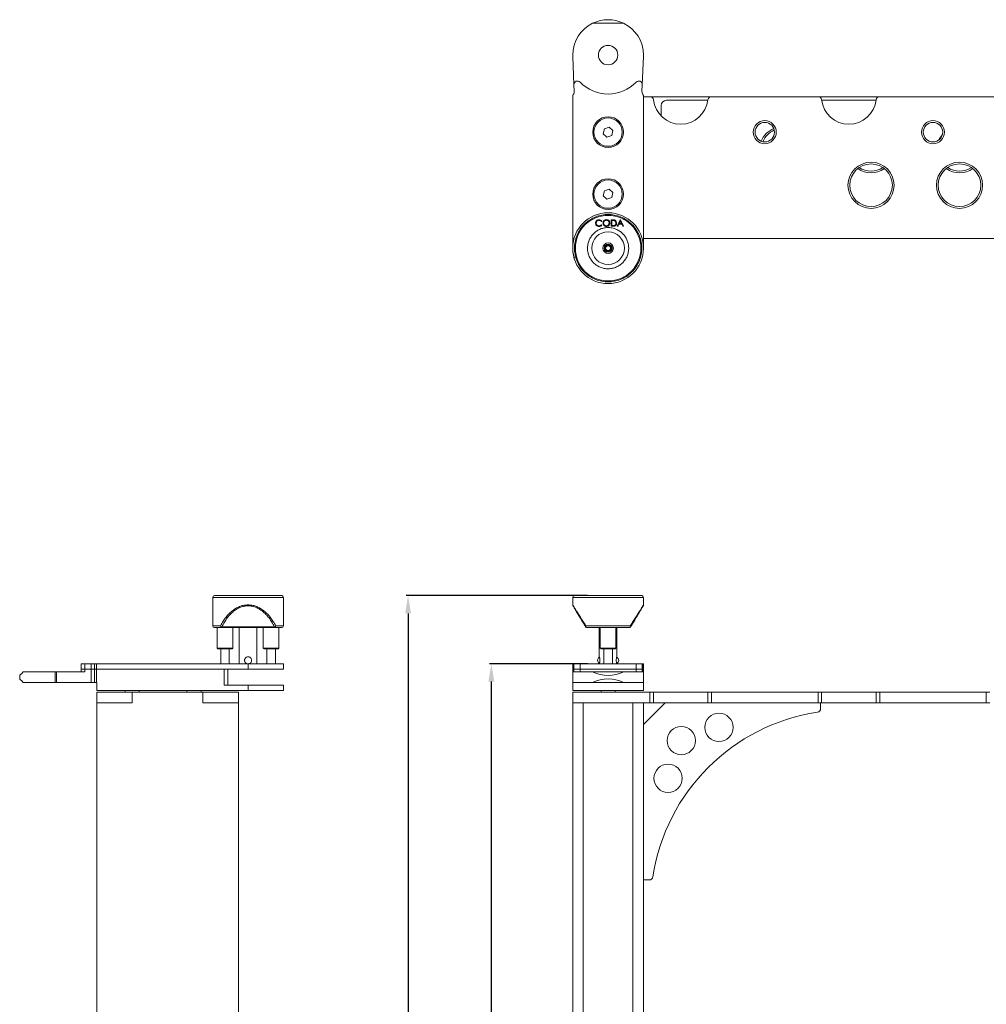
# Model space of a CAD drawing. Header units: millimetres. Extents: x -1824 to 791, y 646 to 1974.
# Tile 3 of 13: x -1824 to -1278, y 1418 to 1974. Entities that reach past the tile are written whole.
import ezdxf

# ---------------------------------------------------------------- set-up
doc = ezdxf.new("R2010")
doc.units = ezdxf.units.MM
doc.header["$PDSIZE"] = -1
doc.dimstyles.new('ISO-25', dxfattribs={"dimtxt": 2.5, "dimasz": 2.5, "dimexe": 1.25, "dimexo": 0.625, "dimtad": 1, "dimtxsty": 'Standard', "dimcen": 2.5, "dimadec": 0, "dimazin": 0, "dimtfac": 1, "dimtmove": 0, "dimatfit": 3, "dimfxl": 0, "dimarcsym": 0})

# ---------------------------------------------------------------- blocks, each defined once
blk = doc.blocks.new('*D2')
at = {"color": 0, "lineweight": -2}
for p, q in [((-1502.88, 1610.57), (-1558.3, 1610.57)), ((-1557.3, 982.57), (-1557.3, 1600.57)), ((-1503.5, 972.57), (-1558.3, 972.57))]:
    blk.add_line(p, q, dxfattribs=at)
at = {"color": 0}
for points in [[(-1558.96, 1600.57), (-1555.63, 1600.57), (-1557.3, 1610.57)], [(-1558.96, 982.57), (-1555.63, 982.57), (-1557.3, 972.57)]]:
    blk.add_solid(points, dxfattribs=at)
at = {"layer": 'Defpoints', "color": 0}
for p in [(-1557.3, 1610.57), (-1501.88, 1610.57), (-1502.5, 972.57)]:
    blk.add_point(p, dxfattribs=at)
at = {"color": 0, "insert": (-1564.66, 1291.57), "char_height": 10, "attachment_point": 5, "rotation": 90}
blk.add_mtext('638,0', dxfattribs=at)
blk = doc.blocks.new('*D3')
at = {"color": 0, "lineweight": -2}
for p, q in [((-1502.96, 1649.07), (-1605.33, 1649.07)), ((-1604.33, 1639.07), (-1604.33, 944.07)), ((-1492.36, 934.07), (-1605.33, 934.07))]:
    blk.add_line(p, q, dxfattribs=at)
at = {"color": 0}
for points in [[(-1606, 1639.07), (-1602.66, 1639.07), (-1604.33, 1649.07)], [(-1606, 944.07), (-1602.66, 944.07), (-1604.33, 934.07)]]:
    blk.add_solid(points, dxfattribs=at)
at = {"layer": 'Defpoints', "color": 0}
for p in [(-1501.96, 1649.07), (-1604.33, 934.07), (-1491.36, 934.07)]:
    blk.add_point(p, dxfattribs=at)
at = {"color": 0, "insert": (-1611.69, 1291.57), "char_height": 10, "attachment_point": 5, "rotation": 90}
blk.add_mtext('715,0', dxfattribs=at)

msp = doc.modelspace()

# ---------------------------------------------------------------- linework, layer by layer
at = {"linetype": 'Continuous', "lineweight": 15}
for p, q in [((-1482.64, 1972.26), (-1500.08, 1972.26)), ((-1511.36, 1953.39), (-1511.36, 1954.26)), ((-1511.34, 1953.39), (-1511.36, 1953.39)), ((-1511.34, 1953.39), (-1510.65, 1937.53)), ((-1472.06, 1937.53), (-1471.38, 1953.39)), ((-1471.36, 1953.39), (-1471.38, 1953.39)), ((-1471.36, 1954.26), (-1471.36, 1953.39)), ((-1510.65, 1937.53), (-1510.49, 1933.89)), ((-1472.22, 1933.89), (-1472.06, 1937.53)), ((-1511.36, 1845.26), (-1511.36, 1930.94)), ((-1471.36, 1930.94), (-1471.36, 1845.33)), ((-1467.74, 1930.76), (-1471.36, 1930.76)), ((-1467.74, 1930.76), (-1432.97, 1930.76)), ((-1372.74, 1930.76), (-1432.97, 1930.76)), ((-1372.74, 1930.76), (-1337.97, 1930.76)), ((-1277.74, 1930.76), (-1337.97, 1930.76)), ((-1277.74, 1930.76), (-1242.97, 1930.76)), ((-1461.36, 1925.76), (-1461.36, 1919.84)), ((-1434.99, 1928.76), (-1458.36, 1928.76)), ((-1339.99, 1928.76), (-1370.73, 1928.76)), ((-1493.48, 1912.71), (-1494.11, 1909.9)), ((-1490.72, 1913.57), (-1493.48, 1912.71)), ((-1488.6, 1911.61), (-1490.72, 1913.57)), ((-1494.11, 1909.9), (-1491.99, 1907.94)), ((-1491.99, 1907.94), (-1489.24, 1908.8)), ((-1489.24, 1908.8), (-1488.6, 1911.61)), ((-1493.48, 1877.71), (-1494.11, 1874.9)), ((-1494.11, 1874.9), (-1491.99, 1872.94)), ((-1490.72, 1878.57), (-1493.48, 1877.71)), ((-1491.99, 1872.94), (-1489.24, 1873.8)), ((-1488.6, 1876.61), (-1490.72, 1878.57)), ((-1489.24, 1873.8), (-1488.6, 1876.61)), ((-1494.87, 1860.58), (-1495.16, 1860.35)), ((-1495.15, 1858.44), (-1494.86, 1858.22)), ((-1489.66, 1861.31), (-1488.9, 1861.31)), ((-1489.64, 1857.63), (-1489.66, 1861.31)), ((-1488.46, 1857.64), (-1489.64, 1857.63)), ((-1489.04, 1860.96), (-1489.3, 1860.95)), ((-1489.3, 1860.95), (-1489.28, 1857.98)), ((-1489.28, 1857.98), (-1488.86, 1857.98)), ((-1486.16, 1857.66), (-1484.45, 1861.35)), ((-1485.75, 1857.66), (-1486.16, 1857.66)), ((-1485.18, 1858.88), (-1485.75, 1857.66)), ((-1483.6, 1858.89), (-1485.18, 1858.88)), ((-1484.4, 1860.57), (-1485.02, 1859.23)), ((-1485.02, 1859.23), (-1483.76, 1859.24)), ((-1484.45, 1861.35), (-1484.36, 1861.35)), ((-1483.76, 1859.24), (-1484.4, 1860.57)), ((-1484.36, 1861.35), (-1482.62, 1857.68)), ((-1483.01, 1857.68), (-1483.6, 1858.89)), ((-1482.62, 1857.68), (-1483.01, 1857.68)), ((-1471.36, 1850.76), (-764.36, 1850.76)), ((-1504.14, 1829.89), (-1503.98, 1829.77)), ((-1503.92, 1829.69), (-1504.14, 1829.89)), ((-1503.92, 1829.69), (-1503.97, 1829.78)), ((-1478.58, 1829.89), (-1478.8, 1829.69)), ((-1478.8, 1829.69), (-1478.75, 1829.78)), ((-1478.74, 1829.77), (-1478.58, 1829.89)), ((-1714.69, 1648.07), (-1714.69, 1632.07)), ((-1694.69, 1648.07), (-1714.69, 1648.07)), ((-1682.78, 1649.07), (-1713.19, 1649.07)), ((-1674.69, 1648.07), (-1694.69, 1648.07)), ((-1676.19, 1649.07), (-1682.78, 1649.07)), ((-1674.69, 1632.07), (-1674.69, 1648.07)), ((-1511.36, 1648.07), (-1511.36, 1643.85)), ((-1471.36, 1648.07), (-1511.36, 1648.07)), ((-1472.36, 1649.07), (-1510.36, 1649.07)), ((-1472.86, 1649.07), (-1509.86, 1649.07)), ((-1471.36, 1643.85), (-1471.36, 1648.07)), ((-1714.69, 1632.07), (-1710.25, 1632.07)), ((-1712.09, 1631.07), (-1712.09, 1619.47)), ((-1709.47, 1631.56), (-1709.81, 1631.38)), ((-1679.9, 1631.56), (-1709.47, 1631.56)), ((-1679.9, 1631.07), (-1709.47, 1631.07)), ((-1703.29, 1619.47), (-1703.29, 1631.07)), ((-1699.69, 1631.07), (-1699.69, 1610.57)), ((-1689.69, 1610.57), (-1689.69, 1631.07)), ((-1686.09, 1631.07), (-1686.09, 1619.47)), ((-1679.56, 1631.38), (-1679.9, 1631.56)), ((-1679.12, 1632.07), (-1674.69, 1632.07)), ((-1677.29, 1619.47), (-1677.29, 1631.07)), ((-1504.01, 1631.38), (-1504.15, 1631.56)), ((-1503.92, 1632.07), (-1478.8, 1632.07)), ((-1496.36, 1631.07), (-1496.36, 1614.57)), ((-1495.76, 1631.07), (-1495.76, 1619.47)), ((-1486.96, 1619.47), (-1486.96, 1631.07)), ((-1486.36, 1614.57), (-1486.36, 1631.07)), ((-1478.57, 1631.56), (-1478.71, 1631.38)), ((-1712.09, 1619.47), (-1711.69, 1619.07)), ((-1712.09, 1619.47), (-1703.29, 1619.47)), ((-1703.69, 1619.07), (-1711.69, 1619.07)), ((-1710.09, 1619.07), (-1710.09, 1610.57)), ((-1705.29, 1610.57), (-1705.29, 1619.07)), ((-1703.69, 1619.07), (-1703.29, 1619.47)), ((-1686.09, 1619.47), (-1685.69, 1619.07)), ((-1686.09, 1619.47), (-1677.71, 1619.47)), ((-1677.69, 1619.07), (-1685.69, 1619.07)), ((-1684.09, 1619.07), (-1684.09, 1610.57)), ((-1679.29, 1610.57), (-1679.29, 1619.07)), ((-1677.71, 1619.47), (-1677.29, 1619.47)), ((-1677.69, 1619.07), (-1677.29, 1619.47)), ((-1495.76, 1619.47), (-1495.36, 1619.07)), ((-1495.76, 1619.47), (-1486.96, 1619.47)), ((-1494.42, 1619.07), (-1495.36, 1619.07)), ((-1487.36, 1619.07), (-1494.42, 1619.07)), ((-1493.76, 1619.07), (-1493.76, 1610.57)), ((-1488.96, 1610.57), (-1488.96, 1619.07)), ((-1487.36, 1619.07), (-1486.96, 1619.47)), ((-1789.05, 1610.57), (-1789.05, 1607.57)), ((-1786.96, 1610.57), (-1789.05, 1610.57)), ((-1789.05, 1607.57), (-1789.05, 1606.07)), ((-1786.96, 1607.57), (-1789.05, 1607.57)), ((-1786.96, 1607.57), (-1786.96, 1610.57)), ((-1786.96, 1610.57), (-1783.32, 1610.57)), ((-1783.32, 1607.57), (-1786.96, 1607.57)), ((-1786.96, 1606.07), (-1786.96, 1607.57)), ((-1783.32, 1610.57), (-1783.32, 1607.57)), ((-1783.32, 1610.57), (-1781.5, 1610.57)), ((-1781.5, 1607.57), (-1783.32, 1607.57)), ((-1783.32, 1600.07), (-1783.32, 1607.57)), ((-1781.5, 1610.57), (-1781.5, 1607.57)), ((-1780.37, 1610.57), (-1781.5, 1610.57)), ((-1781.5, 1607.57), (-1780.37, 1607.57)), ((-1781.5, 1607.57), (-1781.5, 1600.07)), ((-1780.37, 1610.57), (-1780.37, 1607.57)), ((-1694.69, 1610.57), (-1780.37, 1610.57)), ((-1694.69, 1607.57), (-1780.37, 1607.57)), ((-1780.37, 1607.57), (-1780.37, 1600.07)), ((-1708.19, 1607.57), (-1780.37, 1607.57)), ((-1708.19, 1598.57), (-1708.19, 1607.57)), ((-1706.19, 1598.57), (-1706.19, 1607.57)), ((-1694.69, 1607.57), (-1694.69, 1610.57)), ((-1674.69, 1610.57), (-1694.69, 1610.57)), ((-1674.69, 1607.57), (-1694.69, 1607.57)), ((-1674.69, 1607.57), (-1674.69, 1610.57)), ((-1511.36, 1607.57), (-1511.36, 1610.57)), ((-1511.01, 1610.57), (-1511.36, 1610.57)), ((-1511.36, 1607.57), (-1511.01, 1607.57)), ((-1511.36, 1606.07), (-1511.36, 1607.57)), ((-1511.01, 1607.57), (-1511.01, 1610.57)), ((-1511.01, 1610.57), (-1510.65, 1610.57)), ((-1510.65, 1607.57), (-1511.01, 1607.57)), ((-1511.01, 1606.07), (-1511.01, 1607.57)), ((-1510.65, 1610.57), (-1510.65, 1607.57)), ((-1507.21, 1610.57), (-1510.65, 1610.57)), ((-1510.65, 1607.57), (-1510.65, 1606.07)), ((-1507.21, 1607.57), (-1510.65, 1607.57)), ((-1507.21, 1607.57), (-1507.21, 1610.57)), ((-1507.21, 1610.57), (-1475.5, 1610.57)), ((-1475.5, 1607.57), (-1507.21, 1607.57)), ((-1507.21, 1606.07), (-1507.21, 1607.57)), ((-1496.36, 1610.6), (-1496.36, 1610.57)), ((-1486.36, 1610.57), (-1486.36, 1610.6)), ((-1475.5, 1610.57), (-1475.5, 1607.57)), ((-1472.06, 1610.57), (-1475.5, 1610.57)), ((-1472.06, 1607.57), (-1475.5, 1607.57)), ((-1475.5, 1607.57), (-1475.5, 1606.07)), ((-1472.06, 1607.57), (-1472.06, 1610.57)), ((-1472.06, 1610.57), (-1471.71, 1610.57)), ((-1472.06, 1606.07), (-1472.06, 1607.57)), ((-1471.71, 1607.57), (-1472.06, 1607.57)), ((-1471.71, 1610.57), (-1471.71, 1607.57)), ((-1471.36, 1610.57), (-1471.71, 1610.57)), ((-1471.71, 1607.57), (-1471.36, 1607.57)), ((-1471.71, 1607.57), (-1471.71, 1606.07)), ((-1471.36, 1610.57), (-1471.36, 1607.57)), ((-1471.36, 1607.57), (-1471.36, 1606.07)), ((-1823.69, 1604.07), (-1823.69, 1602.07)), ((-1803.69, 1606.07), (-1821.69, 1606.07)), ((-1803.69, 1600.07), (-1803.69, 1606.07)), ((-1802.82, 1606.07), (-1803.69, 1606.07)), ((-1802.82, 1600.07), (-1802.82, 1606.07)), ((-1802.82, 1606.07), (-1786.96, 1606.07)), ((-1511.36, 1606.07), (-1511.36, 1600.07)), ((-1500.08, 1606.07), (-1511.36, 1606.07)), ((-1500.08, 1606.07), (-1482.64, 1606.07)), ((-1471.36, 1606.07), (-1482.64, 1606.07)), ((-1471.36, 1600.07), (-1471.36, 1606.07)), ((-1821.69, 1600.07), (-1803.69, 1600.07)), ((-1803.69, 1600.07), (-1802.82, 1600.07)), ((-1802.82, 1600.07), (-1783.32, 1600.07)), ((-1783.32, 1600.07), (-1781.5, 1600.07)), ((-1781.5, 1600.07), (-1780.37, 1600.07)), ((-1780.37, 1600.07), (-1780.19, 1600.07)), ((-1780.19, 1600.07), (-1780.19, 1595.57)), ((-1780.19, 1595.57), (-1694.69, 1595.57)), ((-1764.19, 1595.57), (-1764.19, 1594.57)), ((-1756.19, 1594.57), (-1756.19, 1595.57)), ((-1729.19, 1595.57), (-1729.19, 1594.57)), ((-1721.19, 1594.57), (-1721.19, 1595.57)), ((-1694.69, 1598.57), (-1708.19, 1598.57)), ((-1694.69, 1598.57), (-1694.69, 1595.57)), ((-1674.69, 1598.57), (-1694.69, 1598.57)), ((-1694.69, 1595.57), (-1674.69, 1595.57)), ((-1674.69, 1595.57), (-1674.69, 1598.57)), ((-1511.36, 1600.07), (-1500.08, 1600.07)), ((-1511.36, 1595.57), (-1511.36, 1600.07)), ((-1511.36, 1595.57), (-1471.36, 1595.57)), ((-1482.64, 1600.07), (-1500.08, 1600.07)), ((-1495.36, 1595.57), (-1495.36, 1594.57)), ((-1487.36, 1594.57), (-1487.36, 1595.57)), ((-1482.64, 1600.07), (-1471.36, 1600.07)), ((-1471.36, 1600.07), (-1471.36, 1595.57)), ((-1780.19, 1588.57), (-1780.19, 1594.57)), ((-1760.19, 1594.57), (-1780.19, 1594.57)), ((-1760.19, 1588.57), (-1760.19, 1594.57)), ((-1720.19, 1594.57), (-1760.19, 1594.57)), ((-1720.19, 1588.57), (-1720.19, 1594.57)), ((-1700.19, 1594.57), (-1720.19, 1594.57)), ((-1700.19, 1588.57), (-1700.19, 1594.57)), ((-1511.36, 1588.57), (-1511.36, 1594.57)), ((-1467.74, 1594.57), (-1511.36, 1594.57)), ((-1467.74, 1588.57), (-1467.74, 1594.57)), ((-1465.76, 1594.57), (-1467.74, 1594.57)), ((-1465.76, 1588.57), (-1465.76, 1594.57)), ((-1434.96, 1594.57), (-1465.76, 1594.57)), ((-1434.96, 1588.57), (-1434.96, 1594.57)), ((-1432.97, 1594.57), (-1434.96, 1594.57)), ((-1432.97, 1588.57), (-1432.97, 1594.57)), ((-1372.74, 1594.57), (-1432.97, 1594.57)), ((-1372.74, 1588.57), (-1372.74, 1594.57)), ((-1370.76, 1594.57), (-1372.74, 1594.57)), ((-1370.76, 1588.57), (-1370.76, 1594.57)), ((-1339.96, 1594.57), (-1370.76, 1594.57)), ((-1339.96, 1588.57), (-1339.96, 1594.57)), ((-1337.97, 1594.57), (-1339.96, 1594.57)), ((-1337.97, 1588.57), (-1337.97, 1594.57)), ((-1277.74, 1594.57), (-1337.97, 1594.57)), ((-1277.74, 1588.57), (-1277.74, 1594.57)), ((-1275.76, 1594.57), (-1277.74, 1594.57)), ((-1760.19, 1588.57), (-1780.19, 1588.57)), ((-1780.19, 1588.57), (-1780.19, 994.57)), ((-1700.19, 1588.57), (-1720.19, 1588.57)), ((-1700.19, 994.57), (-1700.19, 1588.57)), ((-1467.74, 1588.57), (-1511.36, 1588.57)), ((-1505.36, 1588.57), (-1511.36, 1588.57)), ((-1511.36, 1588.57), (-1511.36, 994.57)), ((-1505.36, 1588.57), (-1505.36, 994.57)), ((-1471.36, 1588.57), (-1477.36, 1588.57)), ((-1477.36, 1588.57), (-1477.36, 994.57)), ((-1459.05, 1588.57), (-1471.36, 1576.26)), ((-1471.36, 1588.57), (-1471.36, 994.57)), ((-1465.76, 1588.57), (-1467.74, 1588.57)), ((-1434.96, 1588.57), (-1465.76, 1588.57)), ((-1432.97, 1588.57), (-1434.96, 1588.57)), ((-1372.74, 1588.57), (-1432.97, 1588.57)), ((-1370.76, 1588.57), (-1372.74, 1588.57)), ((-1371.36, 1585.31), (-1371.36, 1588.57)), ((-1339.96, 1588.57), (-1370.76, 1588.57)), ((-1337.97, 1588.57), (-1339.96, 1588.57)), ((-1277.74, 1588.57), (-1337.97, 1588.57)), ((-1275.76, 1588.57), (-1277.74, 1588.57)), ((-1471.36, 1488.57), (-1468.09, 1488.57))]:
    msp.add_line(p, q, dxfattribs=at)
at = {"linetype": 'Continuous', "lineweight": 15, "flags": 128}
for points in [[(-1823.69, 1604.07), (-1823.56, 1604.2), (-1823.18, 1604.58), (-1822.55, 1605.21), (-1821.69, 1606.07)], [(-1821.69, 1600.07), (-1822.55, 1600.94), (-1823.18, 1601.57), (-1823.56, 1601.95), (-1823.69, 1602.07)]]:
    msp.add_lwpolyline(points, dxfattribs=at)
at = {"linetype": 'Continuous', "lineweight": 15}
for centre, radius in [((-1491.36, 1954.26), 5.5), ((-1491.36, 1910.76), 8.68), ((-1491.36, 1910.76), 8), ((-1402.86, 1910.76), 6.5), ((-1402.86, 1910.76), 5.5), ((-1307.86, 1910.76), 6.5), ((-1307.86, 1910.76), 5.5), ((-1342.86, 1880.76), 13.04), ((-1342.86, 1880.76), 12.04), ((-1292.86, 1880.76), 13.04), ((-1292.86, 1880.76), 12.04), ((-1491.36, 1875.76), 8.68), ((-1491.36, 1875.76), 8), ((-1491.36, 1845.26), 20), ((-1491.36, 1845.26), 18.5), ((-1491.36, 1845.26), 9.24), ((-1491.36, 1845.26), 3), ((-1491.36, 1845.26), 2.25), ((-1491.36, 1845.26), 1.9), ((-1491.36, 1845.26), 1.4), ((-1428.73, 1574.7), 8), ((-1450.02, 1567.24), 8), ((-1457.48, 1545.95), 8)]:
    msp.add_circle(centre, radius, dxfattribs=at)
for centre, radius, start, end in [((-1491.36, 1954.26), 20, 64.1581, 115.8419), ((-1491.36, 1954.26), 20, 115.8419, 180), ((-1491.36, 1954.26), 20, 0, 64.1581), ((-1508.65, 1937.62), 2, 43.892, 182.4824), ((-1491.36, 1954.26), 22, 223.892, 316.108), ((-1474.06, 1937.62), 2, 357.5176, 136.108), ((-1509.36, 1930.94), 2, 145.7485, 180), ((-1513.49, 1933.76), 3, 325.7485, 2.4824), ((-1469.23, 1933.76), 3, 177.5176, 214.2515), ((-1473.36, 1930.94), 2, 0, 34.2515), ((-1467.74, 1928.76), 2, 6.5624, 90), ((-1450.36, 1930.76), 15.5, 186.5624, 353.4376), ((-1432.97, 1928.76), 2, 90, 173.4376), ((-1372.74, 1928.76), 2, 6.5624, 90), ((-1355.36, 1930.76), 15.5, 186.5624, 353.4376), ((-1337.97, 1928.76), 2, 90, 173.4376), ((-1458.36, 1925.76), 3, 90, 180), ((-1392.86, 1900.76), 13, 112.1137, 157.8863), ((-1392.86, 1900.76), 12.04, 112.5387, 157.4613), ((-1292.86, 1900.76), 13, 137.9574, 154.6624), ((-1342.86, 1900.76), 13, 234.6254, 305.3746), ((-1342.86, 1900.76), 12.04, 236.1455, 303.8545), ((-1292.86, 1900.76), 13, 234.6254, 305.3746), ((-1292.86, 1900.76), 12.04, 236.1455, 303.8545), ((-1713.69, 1648.07), 1, 90, 180), ((-1675.69, 1648.07), 1, 0, 90), ((-1510.36, 1648.07), 1, 90, 180), ((-1472.36, 1648.07), 1, 0, 90), ((-1713.69, 1632.07), 1, 180, 270), ((-1675.69, 1632.07), 1, 270, 0), ((-1495.32, 1612.57), 2, 118.6057, 241.4147), ((-1487.38, 1612.57), 2, 0, 61.8704), ((-1487.38, 1612.57), 2, 298.0334, 360), ((-1491.36, 1624.07), 20, 244.1581, 295.8419), ((-1491.36, 1582.07), 20, 64.1581, 115.8419), ((-1373.36, 1585.31), 2, 278.6986, 0), ((-1356.25, 1473.46), 111.14, 98.6986, 171.3014), ((-1468.09, 1490.57), 2, 270, 351.3014)]:
    msp.add_arc(centre, radius, start, end, dxfattribs=at)
for points, knots in [([(-1510.36, 1845.26), (-1510.3, 1846.41), (-1510.17, 1848.8), (-1509.11, 1852.34), (-1507.36, 1855.75), (-1504.89, 1858.79), (-1502.35, 1860.85), (-1500.11, 1862.15), (-1497.83, 1863.2), (-1494.9, 1864.04), (-1491.36, 1864.36), (-1487.81, 1864.04), (-1484.27, 1863.02), (-1480.87, 1861.25), (-1477.83, 1858.79), (-1475.76, 1856.25), (-1474.46, 1854.01), (-1473.42, 1851.73), (-1472.58, 1848.8), (-1472.25, 1845.26), (-1472.58, 1841.71), (-1473.6, 1838.17), (-1475.36, 1834.76), (-1477.83, 1831.72), (-1480.37, 1829.66), (-1482.6, 1828.36), (-1484.89, 1827.32), (-1487.81, 1826.47), (-1491.36, 1826.15), (-1494.9, 1826.47), (-1498.45, 1827.49), (-1501.85, 1829.26), (-1504.89, 1831.72), (-1506.95, 1834.27), (-1508.26, 1836.5), (-1509.29, 1838.78), (-1510.17, 1841.71), (-1510.3, 1844.1), (-1510.36, 1845.26)], [0, 0, 0, 0, 0.029124, 0.059993, 0.092145, 0.124979, 0.157814, 0.173908, 0.190007, 0.220876, 0.25, 0.279124, 0.309993, 0.342145, 0.374979, 0.407814, 0.423908, 0.440007, 0.470876, 0.5, 0.529124, 0.559993, 0.592145, 0.624979, 0.657814, 0.673908, 0.690007, 0.720876, 0.75, 0.779124, 0.809993, 0.842145, 0.874979, 0.907814, 0.923908, 0.940007, 0.970876, 1, 1, 1, 1]), ([(-1500.26, 1837.77), (-1500.69, 1838.34), (-1501.57, 1839.51), (-1502.47, 1841.58), (-1502.99, 1843.87), (-1503.03, 1846.27), (-1502.58, 1848.62), (-1501.67, 1850.79), (-1500.42, 1852.66), (-1498.88, 1854.21), (-1497.09, 1855.45), (-1495.03, 1856.37), (-1492.74, 1856.88), (-1490.35, 1856.92), (-1488, 1856.47), (-1485.83, 1855.57), (-1483.96, 1854.31), (-1482.41, 1852.78), (-1481.16, 1850.99), (-1480.25, 1848.93), (-1479.73, 1846.64), (-1479.69, 1844.25), (-1480.14, 1841.89), (-1481.04, 1839.73), (-1482.3, 1837.85), (-1483.83, 1836.3), (-1485.62, 1835.06), (-1487.68, 1834.14), (-1489.97, 1833.63), (-1492.37, 1833.59), (-1494.72, 1834.04), (-1496.88, 1834.94), (-1498.77, 1836.18), (-1499.77, 1837.25), (-1500.26, 1837.77)], [0, 0, 0, 0, 0.029129, 0.060003, 0.09216, 0.125, 0.15784, 0.189997, 0.220871, 0.25, 0.279129, 0.310003, 0.34216, 0.375, 0.40784, 0.439997, 0.470871, 0.5, 0.529129, 0.560003, 0.59216, 0.625, 0.65784, 0.689997, 0.720871, 0.75, 0.779129, 0.810003, 0.84216, 0.875, 0.90784, 0.939997, 0.970871, 1, 1, 1, 1]), ([(-1498.46, 1859.42), (-1498.43, 1859.71), (-1498.36, 1860.29), (-1497.82, 1860.92), (-1497.17, 1861.29), (-1496.71, 1861.32), (-1496.49, 1861.34)], [0, 0, 0, 0, 0.279487, 0.559095, 0.779373, 1, 1, 1, 1]), ([(-1497.98, 1858.11), (-1498.14, 1858.33), (-1498.41, 1858.73), (-1498.45, 1859.21), (-1498.46, 1859.42)], [0, 0, 0, 0, 0.559033, 1, 1, 1, 1]), ([(-1496.48, 1860.98), (-1496.71, 1860.95), (-1497.18, 1860.89), (-1497.72, 1860.48), (-1498.03, 1859.94), (-1498.06, 1859.57), (-1498.07, 1859.39)], [0, 0, 0, 0, 0.279774, 0.559388, 0.779591, 1, 1, 1, 1]), ([(-1498.07, 1859.39), (-1498.04, 1859.15), (-1497.99, 1858.68), (-1497.54, 1858.16), (-1497, 1857.86), (-1496.62, 1857.84), (-1496.44, 1857.83)], [0, 0, 0, 0, 0.2795874, 0.5590756, 0.7793468, 1, 1, 1, 1]), ([(-1496.46, 1857.48), (-1496.78, 1857.5), (-1497.37, 1857.55), (-1497.8, 1857.94), (-1497.98, 1858.11)], [0, 0, 0, 0, 0.559811, 1, 1, 1, 1]), ([(-1496.49, 1861.34), (-1496.13, 1861.31), (-1495.5, 1861.24), (-1495.06, 1860.78), (-1494.87, 1860.58)], [0, 0, 0, 0, 0.559522, 1, 1, 1, 1]), ([(-1495.16, 1860.35), (-1495.37, 1860.56), (-1495.74, 1860.92), (-1496.25, 1860.96), (-1496.48, 1860.98)], [0, 0, 0, 0, 0.558564, 1, 1, 1, 1]), ([(-1494.86, 1858.22), (-1494.97, 1858.1), (-1495.2, 1857.84), (-1495.75, 1857.55), (-1496.19, 1857.5), (-1496.46, 1857.48)], [0, 0, 0, 0, 0.280269, 0.560618, 1, 1, 1, 1]), ([(-1496.44, 1857.83), (-1496.16, 1857.86), (-1495.66, 1857.93), (-1495.3, 1858.28), (-1495.15, 1858.44)], [0, 0, 0, 0, 0.558793, 1, 1, 1, 1]), ([(-1494.27, 1859.42), (-1494.24, 1859.7), (-1494.17, 1860.27), (-1493.67, 1860.92), (-1493.04, 1861.31), (-1492.59, 1861.35), (-1492.37, 1861.38)], [0, 0, 0, 0, 0.279665, 0.559262, 0.77966, 1, 1, 1, 1]), ([(-1492.32, 1857.51), (-1492.6, 1857.54), (-1493.17, 1857.6), (-1493.81, 1858.12), (-1494.21, 1858.74), (-1494.25, 1859.19), (-1494.27, 1859.42)], [0, 0, 0, 0, 0.279663, 0.559325, 0.779596, 1, 1, 1, 1]), ([(-1492.35, 1861.02), (-1492.58, 1860.98), (-1493.04, 1860.92), (-1493.55, 1860.49), (-1493.84, 1859.96), (-1493.87, 1859.6), (-1493.89, 1859.42)], [0, 0, 0, 0, 0.279463, 0.559118, 0.779489, 1, 1, 1, 1]), ([(-1493.89, 1859.42), (-1493.86, 1859.19), (-1493.81, 1858.73), (-1493.38, 1858.23), (-1492.87, 1857.91), (-1492.51, 1857.88), (-1492.33, 1857.87)], [0, 0, 0, 0, 0.279641, 0.55932, 0.779581, 1, 1, 1, 1]), ([(-1492.37, 1861.38), (-1492.08, 1861.35), (-1491.5, 1861.29), (-1490.85, 1860.78), (-1490.46, 1860.14), (-1490.42, 1859.68), (-1490.4, 1859.46)], [0, 0, 0, 0, 0.279799, 0.559375, 0.779575, 1, 1, 1, 1]), ([(-1490.78, 1859.46), (-1490.8, 1859.69), (-1490.86, 1860.15), (-1491.29, 1860.66), (-1491.81, 1860.96), (-1492.17, 1861), (-1492.35, 1861.02)], [0, 0, 0, 0, 0.279727, 0.559127, 0.779664, 1, 1, 1, 1]), ([(-1492.33, 1857.87), (-1492.1, 1857.9), (-1491.64, 1857.96), (-1491.12, 1858.38), (-1490.82, 1858.91), (-1490.79, 1859.27), (-1490.78, 1859.46)], [0, 0, 0, 0, 0.279619, 0.559122, 0.779489, 1, 1, 1, 1]), ([(-1490.4, 1859.46), (-1490.43, 1859.17), (-1490.49, 1858.6), (-1491.01, 1857.97), (-1491.64, 1857.57), (-1492.09, 1857.53), (-1492.32, 1857.51)], [0, 0, 0, 0, 0.279572, 0.55928, 0.779575, 1, 1, 1, 1]), ([(-1487.91, 1860.86), (-1488.12, 1860.89), (-1488.49, 1860.96), (-1488.88, 1860.96), (-1489.04, 1860.96)], [0, 0, 0, 0, 0.559541, 1, 1, 1, 1]), ([(-1488.9, 1861.31), (-1488.67, 1861.32), (-1488.26, 1861.32), (-1487.87, 1861.23), (-1487.7, 1861.19)], [0, 0, 0, 0, 0.560442, 1, 1, 1, 1]), ([(-1488.86, 1857.98), (-1488.66, 1857.98), (-1488.3, 1857.99), (-1487.96, 1858.05), (-1487.8, 1858.08)], [0, 0, 0, 0, 0.560391, 1, 1, 1, 1]), ([(-1486.55, 1859.44), (-1486.57, 1859.16), (-1486.63, 1858.6), (-1487.12, 1857.94), (-1487.8, 1857.66), (-1488.24, 1857.65), (-1488.46, 1857.64)], [0, 0, 0, 0, 0.279998, 0.559064, 0.778811, 1, 1, 1, 1]), ([(-1486.92, 1859.44), (-1486.93, 1859.61), (-1486.96, 1859.96), (-1487.19, 1860.4), (-1487.52, 1860.71), (-1487.78, 1860.81), (-1487.91, 1860.86)], [0, 0, 0, 0, 0.280221, 0.559848, 0.779849, 1, 1, 1, 1]), ([(-1487.8, 1858.08), (-1487.65, 1858.15), (-1487.36, 1858.28), (-1486.99, 1858.76), (-1486.95, 1859.18), (-1486.92, 1859.44)], [0, 0, 0, 0, 0.2804998, 0.5609134, 1, 1, 1, 1]), ([(-1487.7, 1861.19), (-1487.51, 1861.1), (-1487.13, 1860.93), (-1486.65, 1860.31), (-1486.59, 1859.77), (-1486.55, 1859.44)], [0, 0, 0, 0, 0.280468, 0.560897, 1, 1, 1, 1]), ([(-1510.38, 1839.78), (-1510.52, 1840.21), (-1510.79, 1841.08), (-1510.93, 1842.06), (-1511, 1842.55)], [0, 0, 0, 0, 0.501365, 1, 1, 1, 1]), ([(-1694.69, 1649.07), (-1695.85, 1649.07), (-1698.23, 1649.07), (-1701.77, 1649.07), (-1705.18, 1649.07), (-1708.22, 1649.07), (-1710.28, 1649.07), (-1711.59, 1649.07), (-1712.62, 1649.07), (-1713.5, 1649.07), (-1713.63, 1649.07), (-1713.69, 1649.07)], [0, 0, 0, 0, 0.116497, 0.239972, 0.36858, 0.499917, 0.631255, 0.695633, 0.760028, 0.883503, 1, 1, 1, 1]), ([(-1675.69, 1649.07), (-1675.75, 1649.07), (-1675.88, 1649.07), (-1676.93, 1649.07), (-1678.69, 1649.07), (-1681.16, 1649.07), (-1683.7, 1649.07), (-1685.93, 1649.07), (-1688.22, 1649.07), (-1691.14, 1649.07), (-1693.53, 1649.07), (-1694.69, 1649.07)], [0, 0, 0, 0, 0.116497, 0.239972, 0.36858, 0.499918, 0.631255, 0.695633, 0.760028, 0.883503, 1, 1, 1, 1]), ([(-1710.25, 1632.07), (-1709.77, 1632.96), (-1708.85, 1634.65), (-1707.18, 1636.99), (-1705.38, 1639.03), (-1703.39, 1640.77), (-1701.31, 1642.14), (-1699.13, 1643.12), (-1696.92, 1643.74), (-1695.42, 1643.81), (-1694.69, 1643.85)], [0, 0, 0, 0, 0.156672, 0.298754, 0.438889, 0.565963, 0.686066, 0.796776, 0.900063, 1, 1, 1, 1]), ([(-1709.47, 1631.56), (-1709.02, 1632.43), (-1708.16, 1634.12), (-1706.58, 1636.45), (-1704.85, 1638.5), (-1702.98, 1640.24), (-1700.99, 1641.62), (-1698.92, 1642.61), (-1696.81, 1643.2), (-1694.69, 1643.4), (-1692.56, 1643.2), (-1690.45, 1642.61), (-1688.39, 1641.62), (-1686.4, 1640.24), (-1684.52, 1638.5), (-1682.8, 1636.45), (-1681.22, 1634.12), (-1680.35, 1632.43), (-1679.9, 1631.56)], [0, 0, 0, 0, 0.077983, 0.151097, 0.220832, 0.285268, 0.344745, 0.399963, 0.450778, 0.5, 0.54921, 0.600037, 0.655243, 0.714732, 0.779155, 0.848902, 0.92201, 1, 1, 1, 1]), ([(-1694.69, 1643.85), (-1693.95, 1643.81), (-1692.46, 1643.74), (-1690.24, 1643.12), (-1688.07, 1642.14), (-1685.98, 1640.77), (-1684, 1639.03), (-1682.19, 1636.99), (-1680.52, 1634.65), (-1679.61, 1632.96), (-1679.12, 1632.07)], [0, 0, 0, 0, 0.099936, 0.203224, 0.313933, 0.434037, 0.561109, 0.701246, 0.843327, 1, 1, 1, 1]), ([(-1511.36, 1643.85), (-1511.35, 1643.76), (-1511.34, 1643.58), (-1511.26, 1643.42), (-1511.22, 1643.34)], [0, 0, 0, 0, 0.499998, 1, 1, 1, 1]), ([(-1511.36, 1643.85), (-1511.33, 1643.81), (-1511.29, 1643.74), (-1510.9, 1643.12), (-1510.28, 1642.14), (-1509.41, 1640.77), (-1508.31, 1639.03), (-1507.02, 1636.99), (-1505.55, 1634.65), (-1504.48, 1632.96), (-1503.92, 1632.07)], [0, 0, 0, 0, 0.099937, 0.203224, 0.313933, 0.434037, 0.561109, 0.701246, 0.843327, 1, 1, 1, 1]), ([(-1511.22, 1643.34), (-1511.19, 1643.3), (-1511.15, 1643.22), (-1510.78, 1642.6), (-1510.19, 1641.62), (-1509.36, 1640.24), (-1508.32, 1638.5), (-1507.08, 1636.45), (-1505.68, 1634.12), (-1504.67, 1632.43), (-1504.15, 1631.56)], [0, 0, 0, 0, 0.09842, 0.200074, 0.310486, 0.429464, 0.55831, 0.697806, 0.84402, 1, 1, 1, 1]), ([(-1478.8, 1632.07), (-1478.24, 1632.96), (-1477.17, 1634.65), (-1475.69, 1636.99), (-1474.4, 1639.03), (-1473.31, 1640.77), (-1472.44, 1642.14), (-1471.82, 1643.12), (-1471.43, 1643.74), (-1471.38, 1643.81), (-1471.36, 1643.85)], [0, 0, 0, 0, 0.156672, 0.298754, 0.438888, 0.565963, 0.686066, 0.796776, 0.900063, 1, 1, 1, 1]), ([(-1478.57, 1631.56), (-1478.05, 1632.43), (-1477.03, 1634.12), (-1475.63, 1636.45), (-1474.4, 1638.5), (-1473.36, 1640.24), (-1472.53, 1641.62), (-1471.94, 1642.6), (-1471.57, 1643.22), (-1471.52, 1643.3), (-1471.5, 1643.34)], [0, 0, 0, 0, 0.155967, 0.302195, 0.441664, 0.570536, 0.68949, 0.799927, 0.901556, 1, 1, 1, 1]), ([(-1471.5, 1643.34), (-1471.46, 1643.42), (-1471.38, 1643.58), (-1471.36, 1643.76), (-1471.36, 1643.85)], [0, 0, 0, 0, 0.500005, 1, 1, 1, 1]), ([(-1713.69, 1631.07), (-1713.63, 1631.07), (-1713.52, 1631.07), (-1712.62, 1631.07), (-1711.31, 1631.07), (-1710.08, 1631.07), (-1709.47, 1631.07)], [0, 0, 0, 0, 0.259376, 0.5148, 0.762668, 1, 1, 1, 1]), ([(-1710.25, 1632.07), (-1710.2, 1631.95), (-1710.1, 1631.69), (-1709.91, 1631.48), (-1709.81, 1631.38)], [0, 0, 0, 0, 0.50057, 1, 1, 1, 1]), ([(-1709.81, 1631.38), (-1709.76, 1631.29), (-1709.66, 1631.11), (-1709.54, 1631.09), (-1709.47, 1631.07)], [0, 0, 0, 0, 0.499137, 1, 1, 1, 1]), ([(-1679.9, 1631.07), (-1679.84, 1631.09), (-1679.71, 1631.11), (-1679.61, 1631.29), (-1679.56, 1631.38)], [0, 0, 0, 0, 0.500862, 1, 1, 1, 1]), ([(-1679.9, 1631.07), (-1679.3, 1631.07), (-1678.06, 1631.07), (-1676.75, 1631.07), (-1675.86, 1631.07), (-1675.74, 1631.07), (-1675.69, 1631.07)], [0, 0, 0, 0, 0.237332, 0.4852, 0.740624, 1, 1, 1, 1]), ([(-1679.12, 1632.07), (-1679.17, 1631.95), (-1679.27, 1631.69), (-1679.47, 1631.48), (-1679.56, 1631.38)], [0, 0, 0, 0, 0.500571, 1, 1, 1, 1]), ([(-1504.01, 1631.38), (-1504.02, 1631.48), (-1504.05, 1631.69), (-1503.96, 1631.95), (-1503.92, 1632.07)], [0, 0, 0, 0, 0.49943, 1, 1, 1, 1]), ([(-1503.29, 1631.07), (-1503.43, 1631.09), (-1503.69, 1631.11), (-1503.9, 1631.29), (-1504.01, 1631.38)], [0, 0, 0, 0, 0.5008594, 1, 1, 1, 1]), ([(-1503.29, 1631.07), (-1502.47, 1631.07), (-1500.78, 1631.07), (-1497.86, 1631.07), (-1494.69, 1631.07), (-1491.36, 1631.07), (-1488.03, 1631.07), (-1484.85, 1631.07), (-1481.93, 1631.07), (-1480.25, 1631.07), (-1479.42, 1631.07)], [0, 0, 0, 0, 0.118666, 0.2426, 0.370312, 0.5, 0.629689, 0.757401, 0.881334, 1, 1, 1, 1]), ([(-1478.71, 1631.38), (-1478.81, 1631.29), (-1479.03, 1631.11), (-1479.29, 1631.09), (-1479.42, 1631.07)], [0, 0, 0, 0, 0.499151, 1, 1, 1, 1]), ([(-1478.8, 1632.07), (-1478.76, 1631.95), (-1478.67, 1631.69), (-1478.7, 1631.48), (-1478.71, 1631.38)], [0, 0, 0, 0, 0.500566, 1, 1, 1, 1]), ([(-1694.83, 1610.6), (-1694.88, 1610.6), (-1695.14, 1610.58), (-1695.59, 1610.76), (-1696.12, 1611.13), (-1696.52, 1611.68), (-1696.71, 1612.33), (-1696.68, 1613), (-1696.44, 1613.6), (-1696.03, 1614.1), (-1695.46, 1614.46), (-1694.97, 1614.57), (-1694.72, 1614.57), (-1694.69, 1614.57)], [0, 0, 0, 0, 0.0234604, 0.1247333, 0.2291558, 0.3404617, 0.4527393, 0.5569198, 0.6570591, 0.7629679, 0.8757197, 0.9861781, 1, 1, 1, 1]), ([(-1694.69, 1614.57), (-1694.47, 1614.55), (-1694.04, 1614.51), (-1693.46, 1614.2), (-1693, 1613.72), (-1692.72, 1613.1), (-1692.66, 1612.42), (-1692.81, 1611.79), (-1693.15, 1611.24), (-1693.66, 1610.82), (-1694.15, 1610.6), (-1694.44, 1610.6), (-1694.51, 1610.6)], [0, 0, 0, 0, 0.1048041, 0.2094387, 0.3185728, 0.4324885, 0.5411618, 0.6423305, 0.7456272, 0.8569007, 0.9702842, 1, 1, 1, 1]), ([(-1496.36, 1614.57), (-1496.35, 1614.55), (-1496.33, 1614.51), (-1496.22, 1614.2), (-1496.07, 1613.72), (-1495.95, 1613.1), (-1495.93, 1612.42), (-1496, 1611.79), (-1496.12, 1611.24), (-1496.26, 1610.82), (-1496.35, 1610.59), (-1496.35, 1610.6), (-1496.35, 1610.6)], [0, 0, 0, 0, 0.101782, 0.2034, 0.309387, 0.420019, 0.525559, 0.623811, 0.724129, 0.832194, 0.942309, 1, 1, 1, 1]), ([(-1486.37, 1610.6), (-1486.37, 1610.59), (-1486.36, 1610.58), (-1486.43, 1610.76), (-1486.56, 1611.13), (-1486.7, 1611.68), (-1486.79, 1612.33), (-1486.77, 1613), (-1486.67, 1613.6), (-1486.53, 1614.1), (-1486.4, 1614.46), (-1486.36, 1614.57), (-1486.36, 1614.57), (-1486.36, 1614.57)], [0, 0, 0, 0, 0.045872, 0.144821, 0.246846, 0.355598, 0.465299, 0.567089, 0.66493, 0.768408, 0.878572, 0.986495, 1, 1, 1, 1])]:
    msp.add_open_spline(points, degree=3, knots=knots, dxfattribs=at)

# ---------------------------------------------------------------- dimensions: what is measured, and where the dimension line sits
for base, p1, p2, picture, middle in [((-1604.33, 934.07), (-1501.96, 1649.07), (-1491.36, 934.07), '*D3', (-1611.69, 1291.57)), ((-1557.3, 1610.57), (-1502.5, 972.57), (-1501.88, 1610.57), '*D2', (-1564.66, 1291.57))]:
    dim = msp.add_linear_dim(base=base, p1=p1, p2=p2, angle=90, dimstyle='ISO-25', override={"dimtxt": 10, "dimasz": 10, "dimexe": 1, "dimexo": 1, "dimgap": 1.524, "dimtoh": 1, "dimdec": 1, "dimzin": 0, "dimadec": 2, "dimtdec": 1, "dimtzin": 0})
    dim.commit()
    dim.dimension.update_dxf_attribs({"geometry": picture, "text_midpoint": middle})

doc.saveas('drawing.dxf')
